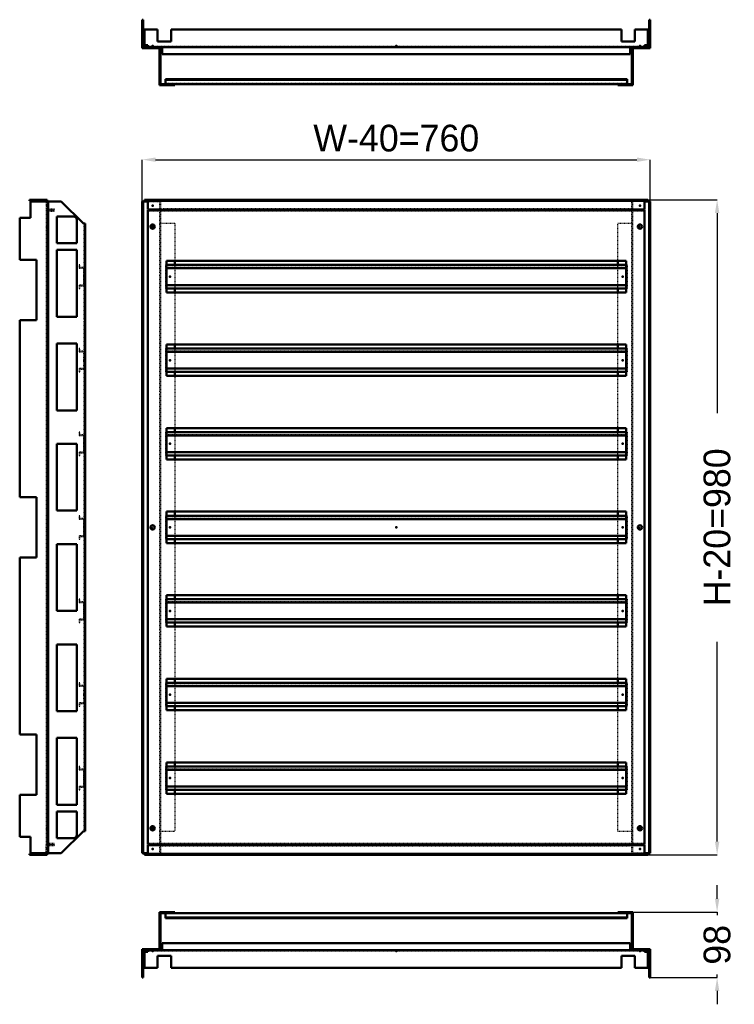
# Model space of a CAD drawing. Header units: millimetres. Extents: x 0 to 2066, y -40 to 1433.
# Tile 1 of 2: x 0 to 1069, y -40 to 1433. Entities that reach past the tile are written whole.
import ezdxf

# ---------------------------------------------------------------- set-up
doc = ezdxf.new("R2010")
doc.units = ezdxf.units.MM
doc.linetypes.add('Center', pattern=[1.5, 0.45, -0.5, 0.05, -0.5])
doc.linetypes.add('Dashed', pattern=[2, 1, -1])
for name, color, linetype, lineweight in [('2d ConnectionPoints', 7, 'Continuous', 50), ('AM_0', 7, 'Continuous', 50), ('AM_5', 3, 'Continuous', 25), ('AM_7', 7, 'Center', 25), ('AM_9', 6, 'Dashed', 25)]:
    doc.layers.add(name, color=color, linetype=linetype, lineweight=lineweight)
doc.dimstyles.new('ISO-25', dxfattribs={"dimtxt": 2.5, "dimasz": 2.5, "dimexe": 1.25, "dimexo": 0.625, "dimtad": 1, "dimtxsty": 'Standard', "dimcen": 2.5, "dimadec": 0, "dimazin": 0, "dimtfac": 1, "dimtmove": 0, "dimatfit": 3, "dimfxl": 1, "dimarcsym": 0})

# ---------------------------------------------------------------- blocks, each defined once
blk = doc.blocks.new('1_AC1000_0__1_0_in_AC10080R5_0__1300')
at = {"layer": 'AM_0'}
for p, q in [((894.9, 96.5), (894.9, 98)), ((894.9, 98), (917.4, 98)), ((915.9, 96.5), (894.9, 96.5)), ((915.9, 41), (915.9, 96.5)), ((915.9, 95.54), (917.4, 95.54)), ((917.4, 98), (917.4, 42.5)), ((917.4, 62.14), (915.9, 62.14)), ((917.4, 42.5), (943.4, 42.5)), ((941.9, 41), (934.9, 41)), ((941.9, 0), (941.9, 41)), ((943.4, 0), (943.4, 42.5)), ((941.9, 16), (943.4, 16)), ((941.9, 0), (943.4, 0))]:
    blk.add_line(p, q, dxfattribs=at)
at = {"layer": 'AM_9'}
for p, q in [((915.9, 85.5), (917.4, 85.5)), ((915.9, 80.5), (917.4, 80.5)), ((915.9, 55.5), (917.4, 55.5)), ((941.9, 25), (943.4, 25))]:
    blk.add_line(p, q, dxfattribs=at)
blk = doc.blocks.new('2_AC10080R5_0__P1_0_in_AC10080R5_0__1300')
at = {"layer": 'AM_0'}
for p, q in [((217.9, 96.5), (217.9, 89)), ((908.9, 90), (217.9, 90)), ((908.9, 89), (217.9, 89)), ((894.9, 96.5), (231.9, 96.5)), ((908.9, 96.5), (908.9, 89))]:
    blk.add_line(p, q, dxfattribs=at)
at = {"layer": 'AM_9'}
blk.add_line((908.9, 95.5), (217.9, 95.5), dxfattribs=at)
blk = doc.blocks.new('3_MC_800_1000_0__0_in_AC10080R5_0__1300')
at = {"layer": 'AM_0'}
for p, q in [((213.4, 51.5), (213.4, 41)), ((913.4, 51.5), (213.4, 51.5)), ((913.4, 41), (913.4, 51.5)), ((191.9, 38.27), (186.9, 38.27)), ((186.9, 38.27), (186.9, 14.5)), ((934.9, 41), (191.9, 41)), ((191.9, 41), (191.9, 38.27)), ((226.4, 32.5), (206.4, 32.5)), ((206.4, 32.5), (206.4, 14.5)), ((226.4, 14.5), (226.4, 32.5)), ((900.4, 32.5), (900.4, 14.5)), ((920.4, 32.5), (900.4, 32.5)), ((920.4, 14.5), (920.4, 32.5)), ((934.9, 41), (934.9, 38.27)), ((934.9, 38.27), (939.9, 38.27)), ((939.9, 38.27), (939.9, 14.5)), ((206.4, 14.5), (186.9, 14.5)), ((900.4, 14.5), (226.4, 14.5)), ((939.9, 14.5), (920.4, 14.5))]:
    blk.add_line(p, q, dxfattribs=at)
at = {"layer": 'AM_9'}
for p, q in [((934.9, 39.5), (191.9, 39.5)), ((213.4, 41), (213.4, 39.5)), ((913.4, 39.5), (913.4, 41))]:
    blk.add_line(p, q, dxfattribs=at)
blk = doc.blocks.new('4_AC1000_0__2_0_in_AC10080R5_0__1300')
at = {"layer": 'AM_0'}
for p, q in [((209.4, 98), (231.9, 98)), ((209.4, 98), (209.4, 42.5)), ((210.9, 95.54), (209.4, 95.54)), ((231.9, 96.5), (210.9, 96.5)), ((210.9, 41), (210.9, 96.5)), ((231.9, 98), (231.9, 96.5)), ((209.4, 62.14), (210.9, 62.14)), ((183.4, 42.5), (183.4, 0)), ((209.4, 42.5), (183.4, 42.5)), ((184.9, 41), (184.9, 0)), ((184.9, 41), (191.9, 41)), ((184.9, 16), (183.4, 16)), ((184.9, 0), (183.4, 0))]:
    blk.add_line(p, q, dxfattribs=at)
at = {"layer": 'AM_9'}
for p, q in [((210.9, 85.5), (209.4, 85.5)), ((210.9, 80.5), (209.4, 80.5)), ((210.9, 55.5), (209.4, 55.5)), ((184.9, 25), (183.4, 25))]:
    blk.add_line(p, q, dxfattribs=at)
blk = doc.blocks.new('5_AC10080R5_0__P2_0_in_AC10080R5_0__1300')
at = {"layer": 'AM_0'}
for p, q in [((213.4, 41.9), (210.9, 41.9)), ((210.9, 41.1), (213.4, 41.1)), ((913.4, 41.9), (915.9, 41.9)), ((915.9, 41.1), (913.4, 41.1))]:
    blk.add_line(p, q, dxfattribs=at)
at = {"layer": 'AM_7'}
for p, q in [((198.9, 39.4), (198.9, 41.1)), ((927.9, 39.4), (927.9, 41.1))]:
    blk.add_line(p, q, dxfattribs=at)
at = {"layer": 'AM_9'}
for p, q in [((191.9, 41.9), (191.9, 41)), ((210.9, 41.9), (191.9, 41.9)), ((191.9, 41.1), (210.9, 41.1)), ((195.7, 41), (195.7, 39.5)), ((202.2, 39.5), (202.2, 41)), ((219.4, 41), (219.4, 39.5)), ((907.4, 41), (907.4, 39.5)), ((915.9, 41.9), (934.9, 41.9)), ((934.9, 41.1), (915.9, 41.1)), ((924.7, 41), (924.7, 39.5)), ((931.2, 39.5), (931.2, 41)), ((934.9, 41), (934.9, 41.9))]:
    blk.add_line(p, q, dxfattribs=at)
blk = doc.blocks.new('6_AC1000_0__0_in_AC10080R5_0__1300')
at = {"layer": 'AM_0'}
for p, q in [((62.14, 1160.9), (16, 1160.9)), ((16, 1136.4), (16, 1160.9)), ((42.5, 185.9), (42.5, 1160.9)), ((95.54, 1127.7), (62.14, 1160.9)), ((0, 1136.4), (16, 1136.4)), ((0, 1073.4), (0, 1136.4)), ((55.5, 1138.4), (55.5, 1098.4)), ((80.5, 1138.4), (55.5, 1138.4)), ((85.5, 1098.4), (85.5, 1133.4)), ((98, 1127.7), (95.54, 1127.7)), ((98, 219.1), (98, 1127.7)), ((55.5, 1098.4), (85.5, 1098.4)), ((85.5, 1088.4), (55.5, 1088.4)), ((55.5, 1088.4), (55.5, 988.4)), ((85.5, 988.4), (85.5, 1088.4)), ((25, 1073.4), (0, 1073.4)), ((25, 983.4), (25, 1073.4)), ((55.5, 988.4), (85.5, 988.4)), ((0, 983.4), (25, 983.4)), ((0, 718.4), (0, 983.4)), ((85.5, 948.4), (55.5, 948.4)), ((55.5, 948.4), (55.5, 848.4)), ((85.5, 848.4), (85.5, 948.4)), ((55.5, 848.4), (85.5, 848.4)), ((85.5, 798.4), (55.5, 798.4)), ((55.5, 798.4), (55.5, 698.4)), ((85.5, 698.4), (85.5, 798.4)), ((25, 718.4), (0, 718.4)), ((25, 628.4), (25, 718.4)), ((55.5, 698.4), (85.5, 698.4)), ((55.5, 648.4), (55.5, 548.4)), ((85.5, 648.4), (55.5, 648.4)), ((85.5, 548.4), (85.5, 648.4)), ((0, 628.4), (25, 628.4)), ((0, 363.4), (0, 628.4)), ((55.5, 548.4), (85.5, 548.4)), ((85.5, 498.4), (55.5, 498.4)), ((55.5, 498.4), (55.5, 398.4)), ((85.5, 398.4), (85.5, 498.4)), ((55.5, 398.4), (85.5, 398.4)), ((25, 363.4), (0, 363.4)), ((25, 273.4), (25, 363.4)), ((85.5, 358.4), (55.5, 358.4)), ((55.5, 358.4), (55.5, 258.4)), ((85.5, 258.4), (85.5, 358.4)), ((0, 273.4), (25, 273.4)), ((0, 210.4), (0, 273.4)), ((55.5, 258.4), (85.5, 258.4)), ((85.5, 248.4), (55.5, 248.4)), ((55.5, 248.4), (55.5, 208.4)), ((85.5, 213.4), (85.5, 248.4)), ((16, 210.4), (0, 210.4)), ((16, 185.9), (16, 210.4)), ((55.5, 208.4), (80.5, 208.4)), ((62.14, 185.9), (95.54, 219.1)), ((95.54, 219.1), (98, 219.1)), ((62.14, 185.9), (16, 185.9))]:
    blk.add_line(p, q, dxfattribs=at)
for centre, start, end in [((80.5, 1133.4), 0, 90), ((80.5, 213.4), 270, 0)]:
    blk.add_arc(centre, 5, start, end, dxfattribs=at)
at = {"layer": 'AM_9'}
for p, q in [((41, 185.9), (41, 1160.9)), ((96.5, 219.1), (96.5, 1127.7))]:
    blk.add_line(p, q, dxfattribs=at)
blk = doc.blocks.new('7_AC10080R5_0__P1_1_0_in_AC10080R5_0__1300')
at = {"layer": 'AM_9'}
for p, q in [((90, 1065.9), (89, 1065.9)), ((89, 1065.9), (89, 1060.9)), ((89, 1060.9), (95.5, 1060.9)), ((90, 1061.9), (90, 1065.9)), ((96.5, 1061.9), (90, 1061.9)), ((95.5, 1060.9), (95.5, 1035.9)), ((89, 1035.9), (89, 1030.9)), ((95.5, 1035.9), (89, 1035.9)), ((90, 1030.9), (90, 1034.9)), ((90, 1034.9), (96.5, 1034.9)), ((89, 1030.9), (90, 1030.9))]:
    blk.add_line(p, q, dxfattribs=at)
blk = doc.blocks.new('8_AC10080R5_0__P1_2_0_in_AC10080R5_0__1300')
at = {"layer": 'AM_9'}
for p, q in [((90, 940.9), (89, 940.9)), ((89, 940.9), (89, 935.9)), ((89, 935.9), (95.5, 935.9)), ((90, 936.9), (90, 940.9)), ((96.5, 936.9), (90, 936.9)), ((95.5, 935.9), (95.5, 910.9)), ((89, 910.9), (89, 905.9)), ((95.5, 910.9), (89, 910.9)), ((89, 905.9), (90, 905.9)), ((90, 905.9), (90, 909.9)), ((90, 909.9), (96.5, 909.9))]:
    blk.add_line(p, q, dxfattribs=at)
blk = doc.blocks.new('9_AC10080R5_0__P1_3_0_in_AC10080R5_0__1300')
at = {"layer": 'AM_9'}
for p, q in [((90, 815.9), (89, 815.9)), ((89, 815.9), (89, 810.9)), ((89, 810.9), (95.5, 810.9)), ((90, 811.9), (90, 815.9)), ((96.5, 811.9), (90, 811.9)), ((95.5, 810.9), (95.5, 785.9)), ((95.5, 785.9), (89, 785.9)), ((89, 785.9), (89, 780.9)), ((89, 780.9), (90, 780.9)), ((90, 780.9), (90, 784.9)), ((90, 784.9), (96.5, 784.9))]:
    blk.add_line(p, q, dxfattribs=at)
blk = doc.blocks.new('10_AC10080R5_0__P1_4_0_in_AC10080R5_0__1300')
at = {"layer": 'AM_9'}
for p, q in [((90, 690.9), (89, 690.9)), ((89, 690.9), (89, 685.9)), ((89, 685.9), (95.5, 685.9)), ((90, 686.9), (90, 690.9)), ((96.5, 686.9), (90, 686.9)), ((95.5, 685.9), (95.5, 660.9)), ((89, 660.9), (89, 655.9)), ((95.5, 660.9), (89, 660.9)), ((89, 655.9), (90, 655.9)), ((90, 655.9), (90, 659.9)), ((90, 659.9), (96.5, 659.9))]:
    blk.add_line(p, q, dxfattribs=at)
blk = doc.blocks.new('11_AC10080R5_0__P1_5_0_in_AC10080R5_0__1300')
at = {"layer": 'AM_9'}
for p, q in [((90, 565.9), (89, 565.9)), ((89, 565.9), (89, 560.9)), ((89, 560.9), (95.5, 560.9)), ((90, 561.9), (90, 565.9)), ((96.5, 561.9), (90, 561.9)), ((95.5, 560.9), (95.5, 535.9)), ((89, 535.9), (89, 530.9)), ((95.5, 535.9), (89, 535.9)), ((89, 530.9), (90, 530.9)), ((90, 534.9), (96.5, 534.9)), ((90, 530.9), (90, 534.9))]:
    blk.add_line(p, q, dxfattribs=at)
blk = doc.blocks.new('12_AC10080R5_0__P1_6_0_in_AC10080R5_0__1300')
at = {"layer": 'AM_9'}
for p, q in [((90, 440.9), (89, 440.9)), ((89, 440.9), (89, 435.9)), ((89, 435.9), (95.5, 435.9)), ((90, 436.9), (90, 440.9)), ((96.5, 436.9), (90, 436.9)), ((95.5, 435.9), (95.5, 410.9)), ((89, 410.9), (89, 405.9)), ((95.5, 410.9), (89, 410.9)), ((89, 405.9), (90, 405.9)), ((90, 405.9), (90, 409.9)), ((90, 409.9), (96.5, 409.9))]:
    blk.add_line(p, q, dxfattribs=at)
blk = doc.blocks.new('13_AC10080R5_0__P1_7_0_in_AC10080R5_0__1300')
at = {"layer": 'AM_9'}
for p, q in [((90, 315.9), (89, 315.9)), ((89, 315.9), (89, 310.9)), ((89, 310.9), (95.5, 310.9)), ((90, 311.9), (90, 315.9)), ((96.5, 311.9), (90, 311.9)), ((95.5, 310.9), (95.5, 285.9)), ((89, 285.9), (89, 280.9)), ((95.5, 285.9), (89, 285.9)), ((89, 280.9), (90, 280.9)), ((90, 280.9), (90, 284.9)), ((90, 284.9), (96.5, 284.9))]:
    blk.add_line(p, q, dxfattribs=at)
blk = doc.blocks.new('14_MC_800_1000_0__1_0_in_AC10080R5_0__1300')
at = {"layer": 'AM_0'}
for p, q in [((41, 1163.4), (14.5, 1163.4)), ((14.5, 1163.4), (14.5, 1161.9)), ((14.5, 1161.9), (39.5, 1161.9)), ((38.27, 1163.4), (38.27, 1161.9)), ((39.5, 1161.9), (39.5, 1160.9)), ((41, 1160.9), (41, 1163.4))]:
    blk.add_line(p, q, dxfattribs=at)
at = {"layer": 'AM_9'}
for p, q in [((32.5, 1161.9), (32.5, 1163.4)), ((39.5, 1160.9), (39.5, 1148.4)), ((41, 1148.9), (39.5, 1148.9)), ((41, 1149.9), (51.5, 1149.9)), ((51.5, 1149.9), (51.5, 1148.4)), ((39.5, 1148.4), (51.5, 1148.4))]:
    blk.add_line(p, q, dxfattribs=at)
blk = doc.blocks.new('15_MC_800_1000_0__2_0_in_AC10080R5_0__1300')
at = {"layer": 'AM_0'}
for p, q in [((14.5, 184.9), (39.5, 184.9)), ((14.5, 183.4), (14.5, 184.9)), ((41, 183.4), (14.5, 183.4)), ((38.27, 183.4), (38.27, 184.9)), ((39.5, 184.9), (39.5, 185.9)), ((41, 185.9), (41, 183.4))]:
    blk.add_line(p, q, dxfattribs=at)
at = {"layer": 'AM_9'}
for p, q in [((39.5, 185.9), (39.5, 198.4)), ((51.5, 198.4), (39.5, 198.4)), ((41, 197.9), (39.5, 197.9)), ((51.5, 196.9), (41, 196.9)), ((51.5, 198.4), (51.5, 196.9)), ((32.5, 184.9), (32.5, 183.4))]:
    blk.add_line(p, q, dxfattribs=at)
blk = doc.blocks.new('16_AC10080R5_0__P2_0_in_AC10080R5_0__1300')
at = {"layer": 'AM_7'}
for p, q in [((39.4, 1123.4), (41.1, 1123.4)), ((39.4, 673.4), (41.1, 673.4)), ((39.4, 223.4), (41.1, 223.4))]:
    blk.add_line(p, q, dxfattribs=at)
at = {"layer": 'AM_9'}
for p, q in [((51.5, 1147.9), (39.5, 1147.9)), ((39.5, 1147.9), (39.5, 198.9)), ((41, 1146.4), (51.5, 1146.4)), ((41.1, 1147.9), (41.9, 1146.4)), ((51.5, 1146.4), (51.5, 1147.9)), ((41, 1126.7), (39.5, 1126.7)), ((39.5, 1120.2), (41, 1120.2)), ((41, 1071.9), (39.5, 1071.9)), ((41, 1024.9), (39.5, 1024.9)), ((41, 946.9), (39.5, 946.9)), ((41, 899.9), (39.5, 899.9)), ((41, 821.9), (39.5, 821.9)), ((41, 774.9), (39.5, 774.9)), ((41, 696.9), (39.5, 696.9)), ((41, 676.6), (39.5, 676.6)), ((39.5, 670.1), (41, 670.1)), ((41, 649.9), (39.5, 649.9)), ((41, 571.9), (39.5, 571.9)), ((41, 524.9), (39.5, 524.9)), ((41, 446.9), (39.5, 446.9)), ((41, 399.9), (39.5, 399.9)), ((41, 321.9), (39.5, 321.9)), ((41, 274.9), (39.5, 274.9)), ((41, 226.6), (39.5, 226.6)), ((39.5, 220.1), (41, 220.1)), ((39.5, 198.9), (51.5, 198.9)), ((51.5, 200.4), (41, 200.4)), ((41.9, 200.4), (41.1, 198.9)), ((51.5, 198.9), (51.5, 200.4))]:
    blk.add_line(p, q, dxfattribs=at)
blk = doc.blocks.new('17_AC1000_0__1_0_in_AC10080R5_0__1300')
at = {"layer": 'AM_0'}
for p, q in [((915.9, 1147.9), (915.9, 1148.9)), ((943.4, 1160.9), (934.9, 1160.9)), ((941.9, 185.9), (941.9, 1160.9)), ((943.4, 185.9), (943.4, 1160.9)), ((941.9, 1136.4), (943.4, 1136.4)), ((894.9, 1065.9), (894.9, 1071.9)), ((941.9, 1073.4), (943.4, 1073.4)), ((894.9, 1024.9), (894.9, 1030.9)), ((941.9, 983.4), (943.4, 983.4)), ((894.9, 940.9), (894.9, 946.9)), ((894.9, 899.9), (894.9, 905.9)), ((894.9, 815.9), (894.9, 821.9)), ((894.9, 774.9), (894.9, 780.9)), ((941.9, 718.4), (943.4, 718.4)), ((894.9, 690.9), (894.9, 696.9)), ((894.9, 649.9), (894.9, 655.9)), ((941.9, 628.4), (943.4, 628.4)), ((894.9, 565.9), (894.9, 571.9)), ((894.9, 524.9), (894.9, 530.9)), ((894.9, 440.9), (894.9, 446.9)), ((894.9, 399.9), (894.9, 405.9)), ((941.9, 363.4), (943.4, 363.4)), ((894.9, 315.9), (894.9, 321.9)), ((894.9, 274.9), (894.9, 280.9)), ((941.9, 273.4), (943.4, 273.4)), ((941.9, 210.4), (943.4, 210.4)), ((915.9, 197.9), (915.9, 198.9)), ((943.4, 185.9), (934.9, 185.9))]:
    blk.add_line(p, q, dxfattribs=at)
at = {"layer": 'AM_9'}
for p, q in [((934.9, 1160.9), (915.9, 1160.9)), ((915.9, 1148.9), (915.9, 1160.9)), ((917.4, 185.9), (917.4, 1160.9)), ((915.9, 198.9), (915.9, 1147.9)), ((915.9, 1138.4), (917.4, 1138.4)), ((917.4, 1127.7), (894.9, 1127.7)), ((894.9, 1071.9), (894.9, 1127.7)), ((915.9, 1133.4), (917.4, 1133.4)), ((915.9, 1098.4), (917.4, 1098.4)), ((915.9, 1088.4), (917.4, 1088.4)), ((894.9, 1030.9), (894.9, 1065.9)), ((894.9, 946.9), (894.9, 1024.9)), ((915.9, 988.4), (917.4, 988.4)), ((915.9, 948.4), (917.4, 948.4)), ((894.9, 905.9), (894.9, 940.9)), ((894.9, 821.9), (894.9, 899.9)), ((915.9, 848.4), (917.4, 848.4)), ((894.9, 780.9), (894.9, 815.9)), ((915.9, 798.4), (917.4, 798.4)), ((894.9, 696.9), (894.9, 774.9)), ((915.9, 698.4), (917.4, 698.4)), ((894.9, 655.9), (894.9, 690.9)), ((894.9, 571.9), (894.9, 649.9)), ((915.9, 648.4), (917.4, 648.4)), ((894.9, 530.9), (894.9, 565.9)), ((915.9, 548.4), (917.4, 548.4)), ((894.9, 446.9), (894.9, 524.9)), ((915.9, 498.4), (917.4, 498.4)), ((894.9, 405.9), (894.9, 440.9)), ((894.9, 321.9), (894.9, 399.9)), ((915.9, 398.4), (917.4, 398.4)), ((915.9, 358.4), (917.4, 358.4)), ((894.9, 280.9), (894.9, 315.9)), ((894.9, 219.1), (894.9, 274.9)), ((915.9, 258.4), (917.4, 258.4)), ((915.9, 248.4), (917.4, 248.4)), ((894.9, 219.1), (917.4, 219.1)), ((915.9, 213.4), (917.4, 213.4)), ((915.9, 208.4), (917.4, 208.4)), ((915.9, 185.9), (915.9, 197.9)), ((934.9, 185.9), (915.9, 185.9))]:
    blk.add_line(p, q, dxfattribs=at)
blk = doc.blocks.new('18_AC10080R5_0__P1_1_0_in_AC10080R5_0__1300')
at = {"layer": 'AM_0'}
for p, q in [((907.4, 1065.9), (219.4, 1065.9)), ((907.4, 1060.9), (219.4, 1060.9)), ((907.4, 1035.9), (219.4, 1035.9)), ((907.4, 1030.9), (219.4, 1030.9))]:
    blk.add_line(p, q, dxfattribs=at)
at = {"layer": 'AM_9'}
for p, q in [((219.4, 1065.9), (217.9, 1065.9)), ((217.9, 1065.9), (217.9, 1030.9)), ((908.9, 1061.9), (217.9, 1061.9)), ((219.4, 1060.9), (217.9, 1060.9)), ((908.9, 1065.9), (907.4, 1065.9)), ((908.9, 1060.9), (907.4, 1060.9)), ((908.9, 1065.9), (908.9, 1030.9)), ((219.4, 1035.9), (217.9, 1035.9)), ((908.9, 1034.9), (217.9, 1034.9)), ((908.9, 1035.9), (907.4, 1035.9)), ((219.4, 1030.9), (217.9, 1030.9)), ((908.9, 1030.9), (907.4, 1030.9))]:
    blk.add_line(p, q, dxfattribs=at)
blk = doc.blocks.new('19_AC10080R5_0__P1_2_0_in_AC10080R5_0__1300')
at = {"layer": 'AM_0'}
for p, q in [((907.4, 940.9), (219.4, 940.9)), ((907.4, 935.9), (219.4, 935.9)), ((907.4, 910.9), (219.4, 910.9)), ((907.4, 905.9), (219.4, 905.9))]:
    blk.add_line(p, q, dxfattribs=at)
at = {"layer": 'AM_9'}
for p, q in [((219.4, 940.9), (217.9, 940.9)), ((217.9, 940.9), (217.9, 905.9)), ((908.9, 936.9), (217.9, 936.9)), ((219.4, 935.9), (217.9, 935.9)), ((908.9, 940.9), (907.4, 940.9)), ((908.9, 935.9), (907.4, 935.9)), ((908.9, 940.9), (908.9, 905.9)), ((219.4, 910.9), (217.9, 910.9)), ((908.9, 909.9), (217.9, 909.9)), ((219.4, 905.9), (217.9, 905.9)), ((908.9, 910.9), (907.4, 910.9)), ((908.9, 905.9), (907.4, 905.9))]:
    blk.add_line(p, q, dxfattribs=at)
blk = doc.blocks.new('20_AC10080R5_0__P1_3_0_in_AC10080R5_0__1300')
at = {"layer": 'AM_0'}
for p, q in [((907.4, 815.9), (219.4, 815.9)), ((907.4, 810.9), (219.4, 810.9)), ((907.4, 785.9), (219.4, 785.9)), ((907.4, 780.9), (219.4, 780.9))]:
    blk.add_line(p, q, dxfattribs=at)
at = {"layer": 'AM_9'}
for p, q in [((217.9, 815.9), (217.9, 780.9)), ((219.4, 815.9), (217.9, 815.9)), ((908.9, 811.9), (217.9, 811.9)), ((219.4, 810.9), (217.9, 810.9)), ((908.9, 815.9), (907.4, 815.9)), ((908.9, 810.9), (907.4, 810.9)), ((908.9, 815.9), (908.9, 780.9)), ((219.4, 785.9), (217.9, 785.9)), ((908.9, 784.9), (217.9, 784.9)), ((219.4, 780.9), (217.9, 780.9)), ((908.9, 785.9), (907.4, 785.9)), ((908.9, 780.9), (907.4, 780.9))]:
    blk.add_line(p, q, dxfattribs=at)
blk = doc.blocks.new('21_AC10080R5_0__P1_4_0_in_AC10080R5_0__1300')
at = {"layer": 'AM_0'}
for p, q in [((907.4, 690.9), (219.4, 690.9)), ((907.4, 685.9), (219.4, 685.9)), ((907.4, 660.9), (219.4, 660.9)), ((907.4, 655.9), (219.4, 655.9))]:
    blk.add_line(p, q, dxfattribs=at)
at = {"layer": 'AM_9'}
for p, q in [((219.4, 690.9), (217.9, 690.9)), ((217.9, 690.9), (217.9, 655.9)), ((908.9, 686.9), (217.9, 686.9)), ((219.4, 685.9), (217.9, 685.9)), ((908.9, 690.9), (907.4, 690.9)), ((908.9, 685.9), (907.4, 685.9)), ((908.9, 690.9), (908.9, 655.9)), ((219.4, 660.9), (217.9, 660.9)), ((908.9, 659.9), (217.9, 659.9)), ((219.4, 655.9), (217.9, 655.9)), ((908.9, 660.9), (907.4, 660.9)), ((908.9, 655.9), (907.4, 655.9))]:
    blk.add_line(p, q, dxfattribs=at)
blk = doc.blocks.new('22_AC10080R5_0__P1_5_0_in_AC10080R5_0__1300')
at = {"layer": 'AM_0'}
for p, q in [((907.4, 565.9), (219.4, 565.9)), ((907.4, 560.9), (219.4, 560.9)), ((907.4, 535.9), (219.4, 535.9)), ((907.4, 530.9), (219.4, 530.9))]:
    blk.add_line(p, q, dxfattribs=at)
at = {"layer": 'AM_9'}
for p, q in [((217.9, 565.9), (217.9, 530.9)), ((219.4, 565.9), (217.9, 565.9)), ((908.9, 561.9), (217.9, 561.9)), ((219.4, 560.9), (217.9, 560.9)), ((908.9, 565.9), (907.4, 565.9)), ((908.9, 560.9), (907.4, 560.9)), ((908.9, 565.9), (908.9, 530.9)), ((219.4, 535.9), (217.9, 535.9)), ((908.9, 534.9), (217.9, 534.9)), ((219.4, 530.9), (217.9, 530.9)), ((908.9, 535.9), (907.4, 535.9)), ((908.9, 530.9), (907.4, 530.9))]:
    blk.add_line(p, q, dxfattribs=at)
blk = doc.blocks.new('23_AC10080R5_0__P1_6_0_in_AC10080R5_0__1300')
at = {"layer": 'AM_0'}
for p, q in [((907.4, 440.9), (219.4, 440.9)), ((907.4, 435.9), (219.4, 435.9)), ((907.4, 410.9), (219.4, 410.9)), ((907.4, 405.9), (219.4, 405.9))]:
    blk.add_line(p, q, dxfattribs=at)
at = {"layer": 'AM_9'}
for p, q in [((217.9, 440.9), (217.9, 405.9)), ((219.4, 440.9), (217.9, 440.9)), ((908.9, 436.9), (217.9, 436.9)), ((219.4, 435.9), (217.9, 435.9)), ((908.9, 440.9), (907.4, 440.9)), ((908.9, 435.9), (907.4, 435.9)), ((908.9, 440.9), (908.9, 405.9)), ((219.4, 410.9), (217.9, 410.9)), ((908.9, 409.9), (217.9, 409.9)), ((219.4, 405.9), (217.9, 405.9)), ((908.9, 410.9), (907.4, 410.9)), ((908.9, 405.9), (907.4, 405.9))]:
    blk.add_line(p, q, dxfattribs=at)
blk = doc.blocks.new('24_AC10080R5_0__P1_7_0_in_AC10080R5_0__1300')
at = {"layer": 'AM_0'}
for p, q in [((907.4, 315.9), (219.4, 315.9)), ((907.4, 310.9), (219.4, 310.9)), ((907.4, 285.9), (219.4, 285.9)), ((907.4, 280.9), (219.4, 280.9))]:
    blk.add_line(p, q, dxfattribs=at)
at = {"layer": 'AM_9'}
for p, q in [((219.4, 315.9), (217.9, 315.9)), ((217.9, 315.9), (217.9, 280.9)), ((908.9, 311.9), (217.9, 311.9)), ((219.4, 310.9), (217.9, 310.9)), ((908.9, 315.9), (907.4, 315.9)), ((908.9, 310.9), (907.4, 310.9)), ((908.9, 315.9), (908.9, 280.9)), ((219.4, 285.9), (217.9, 285.9)), ((908.9, 284.9), (217.9, 284.9)), ((219.4, 280.9), (217.9, 280.9)), ((908.9, 285.9), (907.4, 285.9)), ((908.9, 280.9), (907.4, 280.9))]:
    blk.add_line(p, q, dxfattribs=at)
blk = doc.blocks.new('25_MC_800_1000_0__1_0_in_AC10080R5_0__1300')
at = {"layer": 'AM_0'}
for p, q in [((186.9, 1163.4), (186.9, 1161.9)), ((939.9, 1163.4), (186.9, 1163.4)), ((939.9, 1161.9), (186.9, 1161.9)), ((191.9, 1161.9), (191.9, 1148.9)), ((213.4, 1148.9), (191.9, 1148.9)), ((206.4, 1163.4), (206.4, 1161.9)), ((213.4, 1148.9), (213.4, 1148.4)), ((226.4, 1161.9), (226.4, 1163.4)), ((900.4, 1163.4), (900.4, 1161.9)), ((913.4, 1148.9), (913.4, 1148.4)), ((934.9, 1148.9), (913.4, 1148.9)), ((920.4, 1161.9), (920.4, 1163.4)), ((934.9, 1161.9), (934.9, 1148.9)), ((939.9, 1163.4), (939.9, 1161.9)), ((913.4, 1148.4), (213.4, 1148.4))]:
    blk.add_line(p, q, dxfattribs=at)
at = {"layer": 'AM_9'}
for p, q in [((191.9, 1163.4), (191.9, 1161.9)), ((913.4, 1149.9), (213.4, 1149.9)), ((213.4, 1149.9), (213.4, 1148.9)), ((913.4, 1149.9), (913.4, 1148.9)), ((934.9, 1163.4), (934.9, 1161.9))]:
    blk.add_line(p, q, dxfattribs=at)
blk = doc.blocks.new('26_MC_800_1000_0__2_0_in_AC10080R5_0__1300')
at = {"layer": 'AM_0'}
for p, q in [((191.9, 184.9), (191.9, 197.9)), ((191.9, 197.9), (213.4, 197.9)), ((213.4, 198.4), (913.4, 198.4)), ((213.4, 197.9), (213.4, 198.4)), ((913.4, 197.9), (913.4, 198.4)), ((913.4, 197.9), (934.9, 197.9)), ((934.9, 184.9), (934.9, 197.9)), ((186.9, 183.4), (186.9, 184.9)), ((186.9, 184.9), (939.9, 184.9)), ((186.9, 183.4), (939.9, 183.4)), ((206.4, 184.9), (206.4, 183.4)), ((226.4, 183.4), (226.4, 184.9)), ((900.4, 184.9), (900.4, 183.4)), ((920.4, 183.4), (920.4, 184.9)), ((939.9, 183.4), (939.9, 184.9))]:
    blk.add_line(p, q, dxfattribs=at)
at = {"layer": 'AM_9'}
for p, q in [((213.4, 196.9), (213.4, 197.9)), ((213.4, 196.9), (913.4, 196.9)), ((913.4, 196.9), (913.4, 197.9)), ((191.9, 183.4), (191.9, 184.9)), ((934.9, 183.4), (934.9, 184.9))]:
    blk.add_line(p, q, dxfattribs=at)
blk = doc.blocks.new('27_AC1000_0__2_0_in_AC10080R5_0__1300')
at = {"layer": 'AM_0'}
for p, q in [((183.4, 1160.9), (191.9, 1160.9)), ((183.4, 1160.9), (183.4, 185.9)), ((184.9, 1160.9), (184.9, 185.9)), ((210.9, 1148.9), (210.9, 1147.9)), ((184.9, 1136.4), (183.4, 1136.4)), ((184.9, 1073.4), (183.4, 1073.4)), ((231.9, 1071.9), (231.9, 1065.9)), ((231.9, 1030.9), (231.9, 1024.9)), ((184.9, 983.4), (183.4, 983.4)), ((231.9, 946.9), (231.9, 940.9)), ((231.9, 905.9), (231.9, 899.9)), ((231.9, 821.9), (231.9, 815.9)), ((231.9, 780.9), (231.9, 774.9)), ((184.9, 718.4), (183.4, 718.4)), ((231.9, 696.9), (231.9, 690.9)), ((231.9, 655.9), (231.9, 649.9)), ((184.9, 628.4), (183.4, 628.4)), ((231.9, 571.9), (231.9, 565.9)), ((231.9, 530.9), (231.9, 524.9)), ((231.9, 446.9), (231.9, 440.9)), ((231.9, 405.9), (231.9, 399.9)), ((184.9, 363.4), (183.4, 363.4)), ((231.9, 321.9), (231.9, 315.9)), ((231.9, 280.9), (231.9, 274.9)), ((184.9, 273.4), (183.4, 273.4)), ((184.9, 210.4), (183.4, 210.4)), ((210.9, 198.9), (210.9, 197.9)), ((183.4, 185.9), (191.9, 185.9))]:
    blk.add_line(p, q, dxfattribs=at)
at = {"layer": 'AM_9'}
for p, q in [((191.9, 1160.9), (210.9, 1160.9)), ((209.4, 1160.9), (209.4, 185.9)), ((210.9, 1160.9), (210.9, 1148.9)), ((210.9, 1138.4), (209.4, 1138.4)), ((210.9, 1147.9), (210.9, 198.9)), ((210.9, 1133.4), (209.4, 1133.4)), ((231.9, 1127.7), (209.4, 1127.7)), ((231.9, 1127.7), (231.9, 1071.9)), ((210.9, 1098.4), (209.4, 1098.4)), ((210.9, 1088.4), (209.4, 1088.4)), ((231.9, 1065.9), (231.9, 1030.9)), ((231.9, 1024.9), (231.9, 946.9)), ((210.9, 988.4), (209.4, 988.4)), ((210.9, 948.4), (209.4, 948.4)), ((231.9, 940.9), (231.9, 905.9)), ((231.9, 899.9), (231.9, 821.9)), ((210.9, 848.4), (209.4, 848.4)), ((231.9, 815.9), (231.9, 780.9)), ((210.9, 798.4), (209.4, 798.4)), ((231.9, 774.9), (231.9, 696.9)), ((210.9, 698.4), (209.4, 698.4)), ((231.9, 690.9), (231.9, 655.9)), ((210.9, 648.4), (209.4, 648.4)), ((231.9, 649.9), (231.9, 571.9)), ((231.9, 565.9), (231.9, 530.9)), ((210.9, 548.4), (209.4, 548.4)), ((231.9, 524.9), (231.9, 446.9)), ((210.9, 498.4), (209.4, 498.4)), ((231.9, 440.9), (231.9, 405.9)), ((210.9, 398.4), (209.4, 398.4)), ((231.9, 399.9), (231.9, 321.9)), ((210.9, 358.4), (209.4, 358.4)), ((231.9, 315.9), (231.9, 280.9)), ((231.9, 274.9), (231.9, 219.1)), ((210.9, 258.4), (209.4, 258.4)), ((210.9, 248.4), (209.4, 248.4)), ((209.4, 219.1), (231.9, 219.1)), ((210.9, 213.4), (209.4, 213.4)), ((210.9, 208.4), (209.4, 208.4)), ((210.9, 197.9), (210.9, 185.9)), ((191.9, 185.9), (210.9, 185.9))]:
    blk.add_line(p, q, dxfattribs=at)
blk = doc.blocks.new('28_AC10080R5_0__P2_0_in_AC10080R5_0__1300')
at = {"layer": 'AM_0'}
for p, q in [((191.9, 1147.9), (191.9, 198.9)), ((934.9, 1147.9), (191.9, 1147.9)), ((934.9, 1147.9), (934.9, 198.9)), ((219.4, 1071.9), (219.4, 1024.9)), ((907.4, 1071.9), (219.4, 1071.9)), ((907.4, 1024.9), (907.4, 1071.9)), ((219.4, 1024.9), (907.4, 1024.9)), ((219.4, 946.9), (219.4, 899.9)), ((907.4, 946.9), (219.4, 946.9)), ((907.4, 899.9), (907.4, 946.9)), ((219.4, 899.9), (907.4, 899.9)), ((219.4, 821.9), (219.4, 774.9)), ((907.4, 821.9), (219.4, 821.9)), ((907.4, 774.9), (907.4, 821.9)), ((219.4, 774.9), (907.4, 774.9)), ((219.4, 696.9), (219.4, 649.9)), ((907.4, 696.9), (219.4, 696.9)), ((907.4, 649.9), (907.4, 696.9)), ((219.4, 649.9), (907.4, 649.9)), ((219.4, 571.9), (219.4, 524.9)), ((907.4, 571.9), (219.4, 571.9)), ((907.4, 524.9), (907.4, 571.9)), ((219.4, 524.9), (907.4, 524.9)), ((219.4, 446.9), (219.4, 399.9)), ((907.4, 446.9), (219.4, 446.9)), ((907.4, 399.9), (907.4, 446.9)), ((219.4, 399.9), (907.4, 399.9)), ((219.4, 321.9), (219.4, 274.9)), ((907.4, 321.9), (219.4, 321.9)), ((907.4, 274.9), (907.4, 321.9)), ((219.4, 274.9), (907.4, 274.9)), ((934.9, 198.9), (191.9, 198.9))]:
    blk.add_line(p, q, dxfattribs=at)
for centre in [(198.9, 1123.4), (927.9, 1123.4), (198.9, 673.4), (927.9, 673.4), (198.9, 223.4), (927.9, 223.4)]:
    blk.add_circle(centre, 3.25, dxfattribs=at)
at = {"layer": 'AM_7'}
for p, q in [((195.4875, 1123.4), (202.3125, 1123.4)), ((198.9, 1119.9875), (198.9, 1126.8125)), ((924.4875, 1123.4), (931.3125, 1123.4)), ((927.9, 1119.9875), (927.9, 1126.8125)), ((195.4875, 673.4), (202.3125, 673.4)), ((198.9, 669.9875), (198.9, 676.8125)), ((924.4875, 673.4), (931.3125, 673.4)), ((927.9, 669.9875), (927.9, 676.8125)), ((195.4875, 223.4), (202.3125, 223.4)), ((198.9, 219.9875), (198.9, 226.8125)), ((924.4875, 223.4), (931.3125, 223.4)), ((927.9, 219.9875), (927.9, 226.8125))]:
    blk.add_line(p, q, dxfattribs=at)
at = {"layer": 'AM_9'}
for p, q in [((934.9, 1146.4), (191.9, 1146.4)), ((213.4, 1147.9), (213.4, 1146.4)), ((913.4, 1147.9), (913.4, 1146.4)), ((934.9, 200.4), (191.9, 200.4)), ((213.4, 200.4), (213.4, 198.9)), ((913.4, 200.4), (913.4, 198.9))]:
    blk.add_line(p, q, dxfattribs=at)
blk = doc.blocks.new('52_AC1000_0__1_0_in_AC10080R5_0__1300')
at = {"layer": 'AM_0'}
for p, q in [((941.9, 1391.8), (941.9, 1432.8)), ((941.9, 1432.8), (943.4, 1432.8)), ((943.4, 1390.3), (943.4, 1432.8)), ((941.9, 1416.8), (943.4, 1416.8)), ((915.9, 1391.8), (915.9, 1336.3)), ((917.4, 1390.3), (943.4, 1390.3)), ((917.4, 1334.8), (917.4, 1390.3)), ((941.9, 1391.8), (934.9, 1391.8)), ((917.4, 1370.66), (915.9, 1370.66)), ((894.9, 1336.3), (915.9, 1336.3)), ((894.9, 1334.8), (894.9, 1336.3)), ((917.4, 1334.8), (894.9, 1334.8)), ((915.9, 1337.26), (917.4, 1337.26))]:
    blk.add_line(p, q, dxfattribs=at)
at = {"layer": 'AM_9'}
for p, q in [((941.9, 1407.8), (943.4, 1407.8)), ((915.9, 1377.3), (917.4, 1377.3)), ((915.9, 1352.3), (917.4, 1352.3)), ((915.9, 1347.3), (917.4, 1347.3))]:
    blk.add_line(p, q, dxfattribs=at)
blk = doc.blocks.new('53_AC10080R5_0__P1_0_in_AC10080R5_0__1300')
at = {"layer": 'AM_0'}
for p, q in [((217.9, 1343.8), (217.9, 1336.3)), ((908.9, 1343.8), (217.9, 1343.8)), ((908.9, 1342.8), (217.9, 1342.8)), ((908.9, 1343.8), (908.9, 1336.3)), ((894.9, 1336.3), (231.9, 1336.3))]:
    blk.add_line(p, q, dxfattribs=at)
at = {"layer": 'AM_9'}
blk.add_line((908.9, 1337.3), (217.9, 1337.3), dxfattribs=at)
blk = doc.blocks.new('54_MC_800_1000_0__0_in_AC10080R5_0__1300')
at = {"layer": 'AM_0'}
for p, q in [((186.9, 1394.53), (186.9, 1418.3)), ((186.9, 1418.3), (206.4, 1418.3)), ((206.4, 1418.3), (206.4, 1400.3)), ((226.4, 1400.3), (226.4, 1418.3)), ((226.4, 1418.3), (900.4, 1418.3)), ((900.4, 1418.3), (900.4, 1400.3)), ((920.4, 1400.3), (920.4, 1418.3)), ((920.4, 1418.3), (939.9, 1418.3)), ((939.9, 1394.53), (939.9, 1418.3)), ((206.4, 1400.3), (226.4, 1400.3)), ((900.4, 1400.3), (920.4, 1400.3)), ((191.9, 1394.53), (186.9, 1394.53)), ((191.9, 1391.8), (191.9, 1394.53)), ((191.9, 1391.8), (934.9, 1391.8)), ((213.4, 1391.8), (213.4, 1381.3)), ((913.4, 1381.3), (913.4, 1391.8)), ((934.9, 1391.8), (934.9, 1394.53)), ((934.9, 1394.53), (939.9, 1394.53)), ((213.4, 1381.3), (913.4, 1381.3))]:
    blk.add_line(p, q, dxfattribs=at)
at = {"layer": 'AM_9'}
for p, q in [((191.9, 1393.3), (934.9, 1393.3)), ((213.4, 1393.3), (213.4, 1391.8)), ((913.4, 1391.8), (913.4, 1393.3))]:
    blk.add_line(p, q, dxfattribs=at)
blk = doc.blocks.new('55_AC1000_0__2_0_in_AC10080R5_0__1300')
at = {"layer": 'AM_0'}
for p, q in [((183.4, 1432.8), (183.4, 1390.3)), ((184.9, 1432.8), (183.4, 1432.8)), ((184.9, 1432.8), (184.9, 1391.8)), ((184.9, 1416.8), (183.4, 1416.8)), ((209.4, 1390.3), (183.4, 1390.3)), ((184.9, 1391.8), (191.9, 1391.8)), ((209.4, 1334.8), (209.4, 1390.3)), ((210.9, 1391.8), (210.9, 1336.3)), ((209.4, 1370.66), (210.9, 1370.66)), ((210.9, 1337.26), (209.4, 1337.26)), ((231.9, 1334.8), (209.4, 1334.8)), ((210.9, 1336.3), (231.9, 1336.3)), ((231.9, 1336.3), (231.9, 1334.8))]:
    blk.add_line(p, q, dxfattribs=at)
at = {"layer": 'AM_9'}
for p, q in [((184.9, 1407.8), (183.4, 1407.8)), ((210.9, 1377.3), (209.4, 1377.3)), ((210.9, 1352.3), (209.4, 1352.3)), ((210.9, 1347.3), (209.4, 1347.3))]:
    blk.add_line(p, q, dxfattribs=at)
blk = doc.blocks.new('56_AC10080R5_0__P2_0_in_AC10080R5_0__1300')
at = {"layer": 'AM_0'}
for p, q in [((213.4, 1391.7), (210.9, 1391.7)), ((210.9, 1390.9), (213.4, 1390.9)), ((913.4, 1391.7), (915.9, 1391.7)), ((915.9, 1390.9), (913.4, 1390.9))]:
    blk.add_line(p, q, dxfattribs=at)
at = {"layer": 'AM_7'}
for p, q in [((198.9, 1393.4), (198.9, 1391.7)), ((927.9, 1393.4), (927.9, 1391.7))]:
    blk.add_line(p, q, dxfattribs=at)
at = {"layer": 'AM_9'}
for p, q in [((191.9, 1391.8), (191.9, 1390.9)), ((210.9, 1391.7), (191.9, 1391.7)), ((191.9, 1390.9), (210.9, 1390.9)), ((195.7, 1393.3), (195.7, 1391.8)), ((202.2, 1391.8), (202.2, 1393.3)), ((219.4, 1391.8), (219.4, 1393.3)), ((907.4, 1391.8), (907.4, 1393.3)), ((915.9, 1391.7), (934.9, 1391.7)), ((934.9, 1390.9), (915.9, 1390.9)), ((924.7, 1393.3), (924.7, 1391.8)), ((931.2, 1391.8), (931.2, 1393.3)), ((934.9, 1390.9), (934.9, 1391.8))]:
    blk.add_line(p, q, dxfattribs=at)
blk = doc.blocks.new('*D57')
at = {"layer": 'AM_5', "color": 0, "lineweight": -2}
for p, q in [((1043.4, 118), (1043.4, 138)), ((913.9, 98), (1043.4, 98)), ((1043.4, 98), (1043.4, 93.4)), ((943.4, 0), (1043.4, 0)), ((1043.4, 0), (1043.4, 4.6)), ((1043.4, -20), (1043.4, -40))]:
    blk.add_line(p, q, dxfattribs=at)
at = {"layer": 'AM_5', "color": 0}
for points in [[(1040.1, 118), (1046.7, 118), (1043.4, 98)], [(1046.7, -20), (1040.1, -20), (1043.4, 0)]]:
    blk.add_solid(points, dxfattribs=at)
at = {"layer": 'Defpoints', "color": 0}
for p in [(913.9, 98), (1023.4, 98), (943.4, 0)]:
    blk.add_point(p, dxfattribs=at)
at = {"layer": 'AM_5', "color": 0, "insert": (1043.4, 49), "char_height": 40, "attachment_point": 5, "rotation": 90}
blk.add_mtext('98', dxfattribs=at)
blk = doc.blocks.new('*D58')
at = {"layer": 'AM_5', "color": 0, "lineweight": -2}
for p, q in [((183.4, 1160.9), (183.4, 1223.4)), ((203.4, 1223.4), (923.4, 1223.4)), ((943.4, 1160.9), (943.4, 1223.4))]:
    blk.add_line(p, q, dxfattribs=at)
at = {"layer": 'AM_5', "color": 0}
for points in [[(203.4, 1226.7), (203.4, 1220.1), (183.4, 1223.4)], [(923.4, 1220.1), (923.4, 1226.7), (943.4, 1223.4)]]:
    blk.add_solid(points, dxfattribs=at)
at = {"layer": 'Defpoints', "color": 0}
for p in [(943.4, 1203.4), (183.4, 1160.9), (943.4, 1160.9)]:
    blk.add_point(p, dxfattribs=at)
at = {"layer": 'AM_5', "color": 0, "insert": (563.4, 1255.4), "char_height": 40, "attachment_point": 5}
blk.add_mtext('W-40=760', dxfattribs=at)
blk = doc.blocks.new('*D59')
at = {"layer": 'AM_5', "color": 0, "lineweight": -2}
for p, q in [((934.9, 1163.4), (1043.4, 1163.4)), ((1043.4, 1143.4), (1043.4, 844.4)), ((1043.4, 203.4), (1043.4, 502.4)), ((934.9, 183.4), (1043.4, 183.4))]:
    blk.add_line(p, q, dxfattribs=at)
at = {"layer": 'AM_5', "color": 0}
for points in [[(1046.7, 1143.4), (1040.1, 1143.4), (1043.4, 1163.4)], [(1040.1, 203.4), (1046.7, 203.4), (1043.4, 183.4)]]:
    blk.add_solid(points, dxfattribs=at)
at = {"layer": 'Defpoints', "color": 0}
for p in [(934.9, 1163.4), (1023.4, 1163.4), (934.9, 183.4)]:
    blk.add_point(p, dxfattribs=at)
at = {"layer": 'AM_5', "color": 0, "insert": (1043.4, 673.4), "char_height": 40, "attachment_point": 5, "rotation": 90}
blk.add_mtext('H-20=980', dxfattribs=at)

msp = doc.modelspace()

# ---------------------------------------------------------------- linework, layer by layer
at = {"layer": '2d ConnectionPoints'}
for p in [(198.9, 1393.3), (198.9, 1391.8), (198.9, 1391.8), (198.9, 1391.8), (198.9, 1391.8), (198.9, 1391.8), (563.4, 1393.3), (927.9, 1393.3), (927.9, 1391.8), (224.9, 1336.3), (224.9, 1336.3), (224.9, 1336.3), (224.9, 1336.3), (224.9, 1336.3), (224.9, 1336.3), (224.9, 1336.3), (224.9, 1336.3), (901.9, 1336.3), (41, 1154.4), (41, 1154.4), (41, 1154.4), (198.9, 1154.4), (198.9, 1154.4), (927.9, 1154.4), (41, 1123.4), (198.9, 1123.4), (96.5, 1048.4), (96.5, 1048.4), (96.5, 1048.4), (224.9, 1048.4), (224.9, 1048.4), (901.9, 1048.4), (96.5, 923.4), (96.5, 923.4), (96.5, 923.4), (224.9, 923.4), (224.9, 923.4), (901.9, 923.4), (96.5, 798.4), (96.5, 798.4), (96.5, 798.4), (224.9, 798.4), (224.9, 798.4), (901.9, 798.4), (96.5, 673.4), (96.5, 673.4), (96.5, 673.4), (224.9, 673.4), (224.9, 673.4), (563.4, 673.4), (901.9, 673.4), (96.5, 548.4), (96.5, 548.4), (96.5, 548.4), (224.9, 548.4), (224.9, 548.4), (901.9, 548.4), (96.5, 423.4), (96.5, 423.4), (96.5, 423.4), (224.9, 423.4), (224.9, 423.4), (901.9, 423.4), (96.5, 298.4), (96.5, 298.4), (96.5, 298.4), (224.9, 298.4), (224.9, 298.4), (901.9, 298.4), (41, 223.4), (198.9, 223.4), (198.9, 223.4), (927.9, 223.4), (41, 192.4), (41, 192.4), (41, 192.4), (198.9, 192.4), (198.9, 192.4), (927.9, 192.4), (224.9, 96.5), (224.9, 96.5), (901.9, 96.5), (901.9, 96.5), (198.9, 41), (198.9, 39.5), (563.4, 39.5), (927.9, 41), (927.9, 39.5)]:
    msp.add_point(p, dxfattribs=at)

# ---------------------------------------------------------------- block references
for name in ['55_AC1000_0__2_0_in_AC10080R5_0__1300', '52_AC1000_0__1_0_in_AC10080R5_0__1300', '54_MC_800_1000_0__0_in_AC10080R5_0__1300', '56_AC10080R5_0__P2_0_in_AC10080R5_0__1300', '53_AC10080R5_0__P1_0_in_AC10080R5_0__1300', '6_AC1000_0__0_in_AC10080R5_0__1300', '14_MC_800_1000_0__1_0_in_AC10080R5_0__1300', '27_AC1000_0__2_0_in_AC10080R5_0__1300', '25_MC_800_1000_0__1_0_in_AC10080R5_0__1300', '17_AC1000_0__1_0_in_AC10080R5_0__1300', '16_AC10080R5_0__P2_0_in_AC10080R5_0__1300', '28_AC10080R5_0__P2_0_in_AC10080R5_0__1300', '7_AC10080R5_0__P1_1_0_in_AC10080R5_0__1300', '18_AC10080R5_0__P1_1_0_in_AC10080R5_0__1300', '8_AC10080R5_0__P1_2_0_in_AC10080R5_0__1300', '19_AC10080R5_0__P1_2_0_in_AC10080R5_0__1300', '9_AC10080R5_0__P1_3_0_in_AC10080R5_0__1300', '20_AC10080R5_0__P1_3_0_in_AC10080R5_0__1300', '10_AC10080R5_0__P1_4_0_in_AC10080R5_0__1300', '21_AC10080R5_0__P1_4_0_in_AC10080R5_0__1300', '11_AC10080R5_0__P1_5_0_in_AC10080R5_0__1300', '22_AC10080R5_0__P1_5_0_in_AC10080R5_0__1300', '12_AC10080R5_0__P1_6_0_in_AC10080R5_0__1300', '23_AC10080R5_0__P1_6_0_in_AC10080R5_0__1300', '13_AC10080R5_0__P1_7_0_in_AC10080R5_0__1300', '24_AC10080R5_0__P1_7_0_in_AC10080R5_0__1300', '15_MC_800_1000_0__2_0_in_AC10080R5_0__1300', '26_MC_800_1000_0__2_0_in_AC10080R5_0__1300', '4_AC1000_0__2_0_in_AC10080R5_0__1300', '2_AC10080R5_0__P1_0_in_AC10080R5_0__1300', '1_AC1000_0__1_0_in_AC10080R5_0__1300', '3_MC_800_1000_0__0_in_AC10080R5_0__1300', '5_AC10080R5_0__P2_0_in_AC10080R5_0__1300']:
    msp.add_blockref(name, (0, 0))

# ---------------------------------------------------------------- dimensions: what is measured, and where the dimension line sits
at = {"layer": 'AM_5'}
dim = msp.add_linear_dim(base=(943.4, 1223.4), p1=(183.4, 1160.9), p2=(943.4, 1160.9), text='W-40=760', dimstyle='ISO-25', override={"dimtxt": 40, "dimasz": 20, "dimexe": 0, "dimexo": 0, "dimgap": 12}, dxfattribs=at)
dim.commit()
dim.dimension.update_dxf_attribs({"geometry": '*D58', "text_midpoint": (563.4, 1223.4), "dimtype": 160})
for base, p1, p2, text, picture, middle in [((1043.4, 1163.4), (934.9, 183.4), (934.9, 1163.4), 'H-20=980', '*D59', (1043.4, 673.4)), ((1043.4, 98), (943.4, 0), (913.9, 98), '98', '*D57', (1043.4, 49))]:
    dim = msp.add_linear_dim(base=base, p1=p1, p2=p2, angle=90, text=text, dimstyle='ISO-25', override={"dimtxt": 40, "dimasz": 20, "dimexe": 0, "dimexo": 0, "dimgap": 12}, dxfattribs=at)
    dim.commit()
    dim.dimension.update_dxf_attribs({"geometry": picture, "text_midpoint": middle, "dimtype": 160, "text_rotation": 90})

doc.saveas('drawing.dxf')
